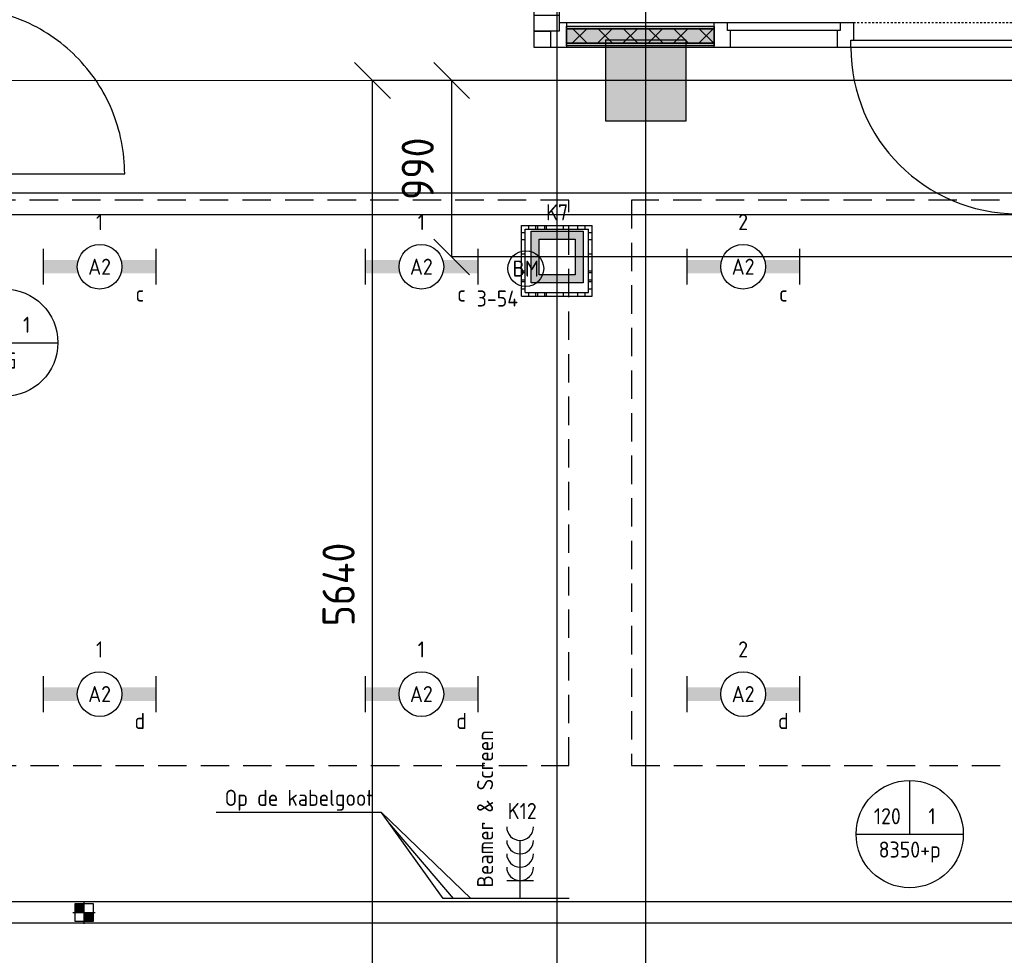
# Model space of a CAD drawing. Header units: millimetres. Extents: x -38031 to 110605, y -30229 to 92226.
# Tile 31 of 256: x 17106 to 22615, y 9408 to 14640. Entities that reach past the tile are written whole.
import ezdxf
from ezdxf.enums import TextEntityAlignment as Align

# ---------------------------------------------------------------- set-up
doc = ezdxf.new("R2010")
doc.units = ezdxf.units.MM
doc.header["$LTSCALE"] = 50
doc.set_wipeout_variables(frame=1)
doc.header["$PDMODE"] = 1
for name, pattern in [('HIDDEN2', [4.7625, 3.175, -1.5875]), ('STYLE_01', [0.41664, 0.20828, -0.20836]), ('STYLE_07', [1.875, 0.625, -0.20828, 0.625, -0.20836, 0.06943, -0.13893])]:
    doc.linetypes.add(name, pattern=pattern)
for name, color, linetype in [('AL$1A---_ALGEMEEN', 8, 'Continuous'), ('AL------_MAATVOERING', 2, 'Continuous'), ('AL------_SPARING', 2, 'Continuous'), ('AM$1A---_ARCERING', 8, 'Continuous'), ('BOUWKUNDIG', 8, 'Continuous'), ('EB6511--_ATTRIB', 2, 'Continuous'), ('EL6131--_KG', 3, 'Continuous'), ('EL6132--', 3, 'Continuous'), ('EL6222--', 3, 'Continuous'), ('EL6311--', 3, 'Continuous'), ('EL6322--', 3, 'Continuous'), ('EL6511--', 3, 'Continuous'), ('EM6131--', 1, 'Continuous'), ('LICHT_TEXT018', 1, 'Continuous'), ('versterkte strook', 7, 'Continuous'), ('Vloerdoos (2e)', 51, 'Continuous'), ('Vloerdoos (OUD)', 51, 'Continuous')]:
    doc.layers.add(name, color=color, linetype=linetype)
doc.layers.add('stramien', color=1, linetype='Continuous', lineweight=15)
doc.styles.add('BURO-018', font='iso.shx', dxfattribs={"height": 90})
doc.styles.get("Standard").update_dxf_attribs({"font": 'iso.shx'})
doc.dimstyles.new('STABICAD', dxfattribs={"dimscale": 100, "dimtxt": 1.8, "dimasz": 2, "dimexe": 0, "dimexo": 2.5, "dimgap": 1.5, "dimtad": 0, "dimdec": 0, "dimrnd": 10, "dimzin": 0, "dimdsep": 46, "dimtxsty": 'Standard', "dimblk1": 'OBLIQUE', "dimblk2": 'OBLIQUE', "dimsah": 1, "dimcen": -3, "dimadec": 0, "dimazin": 0, "dimtfac": 1, "dimtdec": 0, "dimtofl": 0, "dimtmove": 2, "dimatfit": 3, "dimfxl": 0, "dimtvp": 1.055556, "dimtolj": 1, "dimtzin": 0, "dimarcsym": 0})
pattern_1 = [(135, (0, 0), (70.7107, 70.7107), []), (45, (299.34, -299.34), (70.7107, -70.7107), [])]

# ---------------------------------------------------------------- blocks, each defined once
blk = doc.blocks.new('_Oblique')
at = {"color": 0, "linetype": 'ByBlock', "lineweight": -2}
blk.add_line((-0.5, -0.5), (0.5, 0.5), dxfattribs=at)
blk = doc.blocks.new('*D131')
at = {"layer": 'AL------_MAATVOERING', "color": 0, "lineweight": -2}
for p, q in [((26862.4, 14300), (19523.1, 14300)), ((19523.1, 13313.3), (19523.1, 14300)), ((26862.4, 13313.3), (19523.1, 13313.3))]:
    blk.add_line(p, q, dxfattribs=at)
at = {"layer": 'Defpoints', "color": 0}
for p in [(19523.1, 14300), (27112.4, 14300), (27112.4, 13313.3)]:
    blk.add_point(p, dxfattribs=at)
at = {"layer": 'AL------_MAATVOERING', "color": 0, "lineweight": -2, "xscale": 200, "yscale": 200, "zscale": 200}
for p, rotation in [((19523.1, 14300), 90), ((19523.1, 13313.3), 270)]:
    blk.add_blockref('_Oblique', p, dxfattribs=dict(at, rotation=rotation))
at = {"layer": 'AL------_MAATVOERING', "color": 0, "insert": (19333.1, 13806.6), "char_height": 180, "attachment_point": 5, "rotation": 90}
blk.add_mtext('\\A1;990', dxfattribs=at)
blk = doc.blocks.new('*D132')
at = {"layer": 'AL------_MAATVOERING', "color": 0, "lineweight": -2}
for p, q in [((26862.4, 14300), (19080.3, 14300)), ((19080.3, 8663.4), (19080.3, 14300)), ((26862.4, 8663.4), (19080.3, 8663.4))]:
    blk.add_line(p, q, dxfattribs=at)
at = {"layer": 'Defpoints', "color": 0}
for p in [(19080.3, 14300), (27112.4, 14300), (27112.4, 8663.4)]:
    blk.add_point(p, dxfattribs=at)
at = {"layer": 'AL------_MAATVOERING', "color": 0, "lineweight": -2, "xscale": 200, "yscale": 200, "zscale": 200}
for p, rotation in [((19080.3, 14300), 90), ((19080.3, 8663.4), 270)]:
    blk.add_blockref('_Oblique', p, dxfattribs=dict(at, rotation=rotation))
at = {"layer": 'AL------_MAATVOERING', "color": 0, "insert": (18890.3, 11481.7), "char_height": 180, "attachment_point": 5, "rotation": 90}
blk.add_mtext('\\A1;5640', dxfattribs=at)
blk = doc.blocks.new('*D136')
at = {"layer": 'AL------_MAATVOERING', "color": 0, "lineweight": -2}
for p, q in [((20112.4, 3697.9), (20112.4, 14911.6)), ((20112.4, 14911.6), (20610, 14911.6)), ((20610, 2963.4), (20610, 14911.6))]:
    blk.add_line(p, q, dxfattribs=at)
at = {"layer": 'Defpoints', "color": 0}
for p in [(20610, 14911.6), (20112.4, 3447.9), (20610, 2713.4)]:
    blk.add_point(p, dxfattribs=at)
at = {"layer": 'AL------_MAATVOERING', "color": 0, "lineweight": -2, "xscale": 200, "yscale": 200, "zscale": 200, "rotation": 180}
blk.add_blockref('_Oblique', (20112.4, 14911.6), dxfattribs=at)
at = {"layer": 'AL------_MAATVOERING', "color": 0, "lineweight": -2, "xscale": 200, "yscale": 200, "zscale": 200}
blk.add_blockref('_Oblique', (20610, 14911.6), dxfattribs=at)
at = {"layer": 'AL------_MAATVOERING', "color": 0, "insert": (20507.7, 15181), "char_height": 180, "attachment_point": 5}
blk.add_mtext('\\A1;500', dxfattribs=at)
blk = doc.blocks.new('1115B6630')
at = {"color": 0}
for p, q in [((-6.3, 2), (-6.3, -2)), ((6.3, 2), (6.3, -2))]:
    blk.add_line(p, q, dxfattribs=at)
at = {"color": 0, "linetype": 'Continuous'}
blk.add_circle((0, 0), 2.5, dxfattribs=at)
at = {"color": 0}
for points in [[(-2.5, 0.75), (-6.3, 0.75), (-2.5, -0.75), (-6.3, -0.75)], [(2.5, 0.75), (6.3, 0.75), (2.5, -0.75), (6.3, -0.75)]]:
    blk.add_solid(points, dxfattribs=at)
at = {"color": 0, "linetype": 'Continuous', "style": 'BURO-018'}
for tag, p in [('E_GKAST', (0, 8)), ('E_GROEP', (0, 5)), ('E_SGROEP', (4.5, 5)), ('E_ARMCODE', (0, 0)), ('E_SLET', (4.5, -3))]:
    blk.add_attdef(tag, text='', height=1.8, dxfattribs=at).set_placement(p, align=Align.MIDDLE)
blk = doc.blocks.new('E00103')
at = {"color": 0, "linetype": 'Continuous'}
for p, q in [((0, 6), (0, 12)), ((-6, 6), (6, 6))]:
    blk.add_line(p, q, dxfattribs=at)
blk.add_circle((0, 6), 6, dxfattribs=at)
at = {"color": 0, "linetype": 'Continuous', "style": 'BURO-018'}
for tag, p in [('E_TEXT1', (-2.5, 8)), ('E_TEXT3', (2.5, 8)), ('E_TEXT6', (0, 4))]:
    blk.add_attdef(tag, text='', height=1.8, dxfattribs=at).set_placement(p, align=Align.MIDDLE)
blk = doc.blocks.new('E00414')
at = {"color": 0, "linetype": 'Continuous'}
for p, q in [((-2.9, -2.9), (-2.9, 2.9)), ((-2.9, 2.9), (2.9, 2.9)), ((2.9, 2.9), (2.9, -2.9)), ((-2, 2), (2, 2)), ((-2, -2), (-2, 2)), ((2, 2), (2, -2)), ((2, -2), (-2, -2)), ((2.9, -2.9), (-2.9, -2.9))]:
    blk.add_line(p, q, dxfattribs=at)
at = {"color": 0}
for points in [[(-2.9, 2.9), (2.9, 2.9), (-2, 2), (2, 2)], [(-2, -2), (-2.9, -2.9), (-2, 2), (-2.9, 2.9)], [(2, 2), (2.9, 2.9), (2, -2), (2.9, -2.9)], [(2, -2), (2.9, -2.9), (-2, -2), (-2.9, -2.9)]]:
    blk.add_solid(points, dxfattribs=at)
at = {"color": 0, "linetype": 'Continuous', "style": 'BURO-018'}
for tag, p in [('E_GKAST', (0, 8)), ('E_GROEP', (0, 5)), ('E_SGROEP', (4.5, 5))]:
    blk.add_attdef(tag, text='', height=1.8, dxfattribs=at).set_placement(p, align=Align.MIDDLE)
at = {"color": 0, "linetype": 'Continuous', "style": 'BURO-018', "flags": 1}
for tag, p in [('E_VERMCODE', (13, 5)), ('E_MATCODE', (0, 0))]:
    blk.add_attdef(tag, text='', height=1.8, dxfattribs=at).set_placement(p, align=Align.MIDDLE)
blk = doc.blocks.new('Sparing 100x100')
at = {"color": 1, "linetype": 'Continuous'}
for p, q in [((0, -2.5), (0, 2.5)), ((-2.5, 0), (2.5, 0))]:
    blk.add_line(p, q, dxfattribs=at)
at = {"color": 0, "linetype": 'Continuous'}
for p, q in [((-2, 2), (2, 2)), ((-2, -2), (-2, 2)), ((2, 2), (2, -2)), ((2, -2), (-2, -2))]:
    blk.add_line(p, q, dxfattribs=at)
for points in [[(-2, 2), (0, 2), (-2, 0), (0, 0)], [(0, 0), (2, 0), (0, -2), (2, -2)]]:
    blk.add_solid(points, dxfattribs=at)
at = {"color": 0, "linetype": 'Continuous', "style": 'BURO-018'}
blk.add_attdef('AL_POSNR', text='', height=1.8, dxfattribs=at).set_placement((0, 3), align=Align.CENTER)
at = {"color": 0, "linetype": 'Continuous', "style": 'BURO-018', "flags": 1}
blk.add_attdef('AL_OMS', (0, 0), '', height=1.8, dxfattribs=at)
blk = doc.blocks.new('E-GK-GTC-783C')
at = {"color": 0, "linetype": 'Continuous'}
for p, q in [((-0.5, 60), (0.5, 60)), ((-0.5, -60), (0.5, -60))]:
    blk.add_line(p, q, dxfattribs=at)
blk = doc.blocks.new('VLOERDOOS (2e)')
at = {"layer": 'Vloerdoos (OUD)'}
for p, q in [((0, 395), (395, 395)), ((0, 395), (0, 0)), ((40, 375), (40, 395)), ((80, 375), (80, 395)), ((90, 375), (90, 395)), ((130, 375), (130, 395)), ((140, 375), (140, 395)), ((235, 375), (235, 395)), ((315, 375), (315, 395)), ((355, 375), (355, 395)), ((395, 395), (395, 0)), ((0, 355), (20, 355)), ((20, 375), (20, 20)), ((20, 375), (375, 375)), ((375, 375), (375, 20)), ((375, 355), (395, 355)), ((0, 315), (20, 315)), ((0, 305), (20, 305)), ((375, 315), (395, 315)), ((375, 305), (395, 305)), ((0, 265), (20, 265)), ((0, 255), (20, 255)), ((375, 265), (395, 265)), ((375, 255), (395, 255)), ((0, 160), (20, 160)), ((375, 160), (395, 160)), ((0, 80), (20, 80)), ((375, 80), (395, 80)), ((0, 40), (20, 40)), ((0, 0), (395, 0)), ((20, 20), (375, 20)), ((40, 0), (40, 20)), ((80, 0), (80, 20)), ((90, 0), (90, 20)), ((130, 0), (130, 20)), ((140, 0), (140, 20)), ((235, 0), (235, 20)), ((315, 0), (315, 20)), ((355, 0), (355, 20)), ((375, 40), (395, 40))]:
    blk.add_line(p, q, dxfattribs=at)
blk = doc.blocks.new('E00123')
at = {"color": 0, "linetype": 'Continuous'}
blk.add_circle((0, 0), 2, dxfattribs=at)
at = {"color": 0, "linetype": 'Continuous', "style": 'BURO-018'}
for tag, p in [('E_TEXT1', (0, 4.5)), ('E_TEXT2', (0, 0))]:
    blk.add_attdef(tag, text='', height=1.8, dxfattribs=at).set_placement(p, align=Align.MIDDLE)
at = {"color": 0, "linetype": 'Continuous', "style": 'BURO-018', "flags": 1}
blk.add_attdef('E_MATCODE', (0, 0), '', height=1.8, dxfattribs=at)
blk = doc.blocks.new('Group-32')
at = {"layer": 'AM$1A---_ARCERING', "linetype": 'Continuous', "lineweight": 0}
for points in [[(187, 119), (1013.5, 119), (1013.5, 104), (187, 104)], [(187, 104), (1013.5, 104), (1013.5, 23), (187, 23)], [(187, 23), (1013.5, 23), (1013.5, 8), (187, 8)]]:
    blk.add_hatch(color=256, dxfattribs=at).paths.add_polyline_path(points)
at = {"layer": 'AM$1A---_ARCERING', "linetype": 'Continuous', "lineweight": 5}
h = blk.add_hatch(dxfattribs=at)
h.set_pattern_fill('ISOLATIE', color=256, style=0, pattern_type=2)
h.set_pattern_definition(pattern_1)
h.paths.add_polyline_path([(187, 104), (1013.5, 104), (1013.5, 23), (187, 23)])
at = {"layer": 'AL$1A---_ALGEMEEN', "color": 0}
for points in [[(187, 119), (1013.5, 119), (1013.5, 104), (187, 104)], [(187, 104), (1013.5, 104), (1013.5, 23), (187, 23)], [(187, 23), (1013.5, 23), (1013.5, 8), (187, 8)]]:
    blk.add_lwpolyline(points, close=True, dxfattribs=at)
blk = doc.blocks.new('Group-33')
at = {"layer": 'AM$1A---_ARCERING', "linetype": 'Continuous', "lineweight": 0}
for points in [[(3473.5, 119), (4073.5, 119), (4073.5, 104), (3473.5, 104)], [(3473.5, 104), (4073.5, 104), (4073.5, 23), (3473.5, 23)], [(3473.5, 23), (4073.5, 23), (4073.5, 8), (3473.5, 8)]]:
    blk.add_hatch(color=256, dxfattribs=at).paths.add_polyline_path(points)
at = {"layer": 'AM$1A---_ARCERING', "linetype": 'Continuous', "lineweight": 5}
h = blk.add_hatch(dxfattribs=at)
h.set_pattern_fill('ISOLATIE', color=256, style=0, pattern_type=2)
h.set_pattern_definition(pattern_1)
h.paths.add_polyline_path([(3473.5, 104), (4073.5, 104), (4073.5, 23), (3473.5, 23)])
at = {"layer": 'AL$1A---_ALGEMEEN', "color": 0}
for points in [[(3473.5, 119), (4073.5, 119), (4073.5, 104), (3473.5, 104)], [(3473.5, 104), (4073.5, 104), (4073.5, 23), (3473.5, 23)], [(3473.5, 23), (4073.5, 23), (4073.5, 8), (3473.5, 8)]]:
    blk.add_lwpolyline(points, close=True, dxfattribs=at)
blk = doc.blocks.new('Group-34')
at = {"layer": 'AM$1A---_ARCERING', "linetype": 'Continuous', "lineweight": 0}
for points in [[(6533.5, 119), (7367, 119), (7367, 104), (6533.5, 104)], [(6533.5, 104), (7367, 104), (7367, 23), (6533.5, 23)], [(6533.5, 23), (7367, 23), (7367, 8), (6533.5, 8)]]:
    blk.add_hatch(color=256, dxfattribs=at).paths.add_polyline_path(points)
at = {"layer": 'AM$1A---_ARCERING', "linetype": 'Continuous', "lineweight": 5}
h = blk.add_hatch(dxfattribs=at)
h.set_pattern_fill('ISOLATIE', color=256, style=0, pattern_type=2)
h.set_pattern_definition(pattern_1)
h.paths.add_polyline_path([(6533.5, 104), (7367, 104), (7367, 23), (6533.5, 23)])
at = {"layer": 'AL$1A---_ALGEMEEN', "color": 0}
for points in [[(6533.5, 119), (7367, 119), (7367, 104), (6533.5, 104)], [(6533.5, 104), (7367, 104), (7367, 23), (6533.5, 23)], [(6533.5, 23), (7367, 23), (7367, 8), (6533.5, 8)]]:
    blk.add_lwpolyline(points, close=True, dxfattribs=at)
blk = doc.blocks.new('32x_hout-mk 838-p')
at = {"layer": 'AL$1A---_ALGEMEEN', "color": 0}
for points in [[(97, 139), (1703.5, 139), (1703.5, 0), (97, 0)], [(2783.5, 139), (5453.5, 139), (5453.5, 0), (2783.5, 0)], [(6533.5, 139), (7457, 139), (7457, 0), (6533.5, 0)]]:
    blk.add_lwpolyline(points, close=True, dxfattribs=at)
at = {"color": 0}
for points in [[(97, 139), (187, 139), (187, 0), (97, 0)], [(1013.5, 139), (1103.5, 139), (1103.5, 0), (1013.5, 0)], [(1703.5, 139), (1793.5, 139), (1793.5, 0), (1703.5, 0)], [(2693.5, 139), (2783.5, 139), (2783.5, 0), (2693.5, 0)], [(3383.5, 139), (3473.5, 139), (3473.5, 0), (3383.5, 0)], [(4073.5, 139), (4163.5, 139), (4163.5, 0), (4073.5, 0)], [(4763.5, 139), (4853.5, 139), (4853.5, 0), (4763.5, 0)], [(5453.5, 139), (5543.5, 139), (5543.5, 0), (5453.5, 0)], [(6443.5, 139), (6533.5, 139), (6533.5, 0), (6443.5, 0)], [(7367, 139), (7457, 139), (7457, 0), (7367, 0)]]:
    blk.add_wipeout(points, dxfattribs=at).dxf.layer = 'AL$1A---_ALGEMEEN'
at = {"layer": 'AL$1A---_ALGEMEEN', "color": 0, "linetype": 'STYLE_01'}
for p, q in [((1793.5, 139), (2693.5, 139)), ((5543.5, 139), (6443.5, 139))]:
    blk.add_line(p, q, dxfattribs=at)
at = {"layer": 'AL$1A---_ALGEMEEN', "color": 0}
for points in [[(97, 139), (187, 139), (187, 0), (97, 0)], [(1013.5, 139), (1103.5, 139), (1103.5, 0), (1013.5, 0)], [(1703.5, 139), (1793.5, 139), (1793.5, 0), (1703.5, 0)], [(2693.5, 139), (2783.5, 139), (2783.5, 0), (2693.5, 0)], [(3383.5, 139), (3473.5, 139), (3473.5, 0), (3383.5, 0)], [(4073.5, 139), (4163.5, 139), (4163.5, 0), (4073.5, 0)], [(4763.5, 139), (4853.5, 139), (4853.5, 0), (4763.5, 0)], [(5453.5, 139), (5543.5, 139), (5543.5, 0), (5453.5, 0)], [(6443.5, 139), (6533.5, 139), (6533.5, 0), (6443.5, 0)], [(7367, 139), (7457, 139), (7457, 0), (7367, 0)]]:
    blk.add_lwpolyline(points, close=True, dxfattribs=at)
for name in ['Group-32', 'Group-33', 'Group-34']:
    blk.add_blockref(name, (0, 0), dxfattribs=at)
at = {"color": 0}
for points in [[(1088.5, 139), (1718.5, 139), (1718.5, 94), (1088.5, 94)], [(2768.5, 139), (3398.5, 139), (3398.5, 94), (2768.5, 94)], [(4148.5, 139), (4778.5, 139), (4778.5, 94), (4148.5, 94)], [(4838.5, 139), (5468.5, 139), (5468.5, 94), (4838.5, 94)], [(1778.5, 40), (2708.5, 40), (2708.5, 0), (1778.5, 0)], [(5528.5, 40), (6458.5, 40), (6458.5, 0), (5528.5, 0)]]:
    blk.add_wipeout(points, dxfattribs=at).dxf.layer = 'AL$1A---_ALGEMEEN'
at = {"layer": 'AL$1A---_ALGEMEEN', "color": 0}
for p, q in [((2708.5, 0), (2708.5, -945)), ((6458.5, 0), (6458.5, -929.7))]:
    blk.add_line(p, q, dxfattribs=at)
for points in [[(1088.5, 139), (1718.5, 139), (1718.5, 94), (1088.5, 94)], [(2768.5, 139), (3398.5, 139), (3398.5, 94), (2768.5, 94)], [(4148.5, 139), (4778.5, 139), (4778.5, 94), (4148.5, 94)], [(4838.5, 139), (5468.5, 139), (5468.5, 94), (4838.5, 94)], [(1778.5, 40), (2708.5, 40), (2708.5, 0), (1778.5, 0)], [(5528.5, 40), (6458.5, 40), (6458.5, 0), (5528.5, 0)]]:
    blk.add_lwpolyline(points, close=True, dxfattribs=at)
for centre in [(2708.5, 0), (6458.5, 0)]:
    blk.add_arc(centre, 930, 180, 270, dxfattribs=at)
blk = doc.blocks.new('32x_hout-mk 822-p')
at = {"layer": 'AL$1A---_ALGEMEEN', "color": 0}
blk.add_lwpolyline([(0, 8691), (139, 8691), (139, 50), (0, 50)], close=True, dxfattribs=at)
at = {"color": 0}
blk.add_wipeout([(0, 140), (139, 140), (139, 50), (0, 50)], dxfattribs=at).dxf.layer = 'AL$1A---_ALGEMEEN'
at = {"layer": 'AL$1A---_ALGEMEEN', "color": 0}
blk.add_lwpolyline([(0, 140), (139, 140), (139, 50), (0, 50)], close=True, dxfattribs=at)
blk = doc.blocks.new('32x_hout-mk 968a-p')
at = {"color": 0}
for points in [[(-20.7, -67), (-20.7, 0), (-110.7, 0), (-110.7, -67)], [(-110.7, -967), (-20.7, -967), (-20.7, -1034), (-110.7, -1034)]]:
    blk.add_wipeout(points, dxfattribs=at).dxf.layer = 'AL$1A---_ALGEMEEN'
at = {"layer": 'AL$1A---_ALGEMEEN', "color": 0}
blk.add_line((-110.7, -67), (-110.7, -967), dxfattribs=at)
for points in [[(-20.7, -67), (-20.7, 0), (-110.7, 0), (-110.7, -67)], [(909, -959.2), (908.2, -936.4), (906.8, -913.6), (904.8, -890.8), (902.3, -868.2), (899.2, -845.5), (895.6, -823), (891.4, -800.6), (886.7, -778.2), (881.4, -756), (875.6, -734), (869.2, -712), (862.4, -690.3), (854.9, -668.7), (847, -647.3), (838.5, -626.1), (829.5, -605.1), (820, -584.4), (810, -563.9), (799.5, -543.6), (788.5, -523.6), (777, -503.9), (765, -484.5), (752.6, -465.3), (739.6, -446.5), (726.3, -428), (712.5, -409.8), (698.2, -392), (683.5, -374.5), (668.4, -357.5), (652.8, -340.7), (636.9, -324.4), (620.6, -308.5), (603.8, -292.9), (586.7, -277.8), (569.3, -263.1), (551.5, -248.8), (533.3, -235), (514.8, -221.6), (496, -208.7), (476.8, -196.3), (457.4, -184.3), (437.7, -172.8), (417.7, -161.8), (397.4, -151.3), (376.9, -141.3), (356.2, -131.8), (335.2, -122.8), (314, -114.3), (292.6, -106.4), (271, -98.9), (249.3, -92), (227.3, -85.7), (205.3, -79.9), (183.1, -74.6), (160.7, -69.9), (138.3, -65.7), (115.8, -62.1), (93.1, -59), (70.4, -56.5), (47.7, -54.5), (24.9, -53.1), (2.1, -52.3), (-20.7, -52), (-20.7, -982), (909.3, -982)], [(-110.7, -967), (-20.7, -967), (-20.7, -1034), (-110.7, -1034)]]:
    blk.add_lwpolyline(points, close=True, dxfattribs=at)
at = {"color": 0}
blk.add_wipeout([(-60.7, -52), (-20.7, -52), (-20.7, -982), (-60.7, -982)], dxfattribs=at).dxf.layer = 'AL$1A---_ALGEMEEN'
at = {"layer": 'AL$1A---_ALGEMEEN', "color": 0}
blk.add_lwpolyline([(-60.7, -52), (-20.7, -52), (-20.7, -982), (-60.7, -982)], close=True, dxfattribs=at)
blk = doc.blocks.new('200254 W 211 30-06-2008')
at = {"layer": 'AL$1A---_ALGEMEEN', "xscale": 0.02, "yscale": 0.02, "zscale": 0.02}
for name, p in [('32x_hout-mk 968a-p', (19370.44, 3311.13)), ('32x_hout-mk 838-p', (19434.31, 3305.65))]:
    blk.add_blockref(name, p, dxfattribs=at)
at = {"layer": 'AM$1A---_ARCERING', "linetype": 'Continuous', "lineweight": 0}
blk.add_hatch(color=256, dxfattribs=at).paths.add_polyline_path([(19442.43, 3297.45), (19451.43, 3297.45), (19451.43, 3306.45), (19442.43, 3306.45)])
at = {"layer": 'AL$1A---_ALGEMEEN'}
for points in [[(19442.43, 3297.45), (19451.43, 3297.45), (19451.43, 3306.45), (19442.43, 3306.45)], [(19582.45, 3095.2), (19514.43, 3095.2), (19514.43, 3083.06), (19406.43, 3083.06), (19406.43, 3070.92), (19388.23, 3070.92), (19299.43, 3070.92), (19299.43, 3273.7), (19370.83, 3273.7), (19370.83, 3289.4), (19582.45, 3289.4)]]:
    blk.add_lwpolyline(points, close=True, dxfattribs=at)
at = {"layer": 'stramien', "linetype": 'STYLE_07', "ltscale": 50}
for p, q in [((19446.95, 2737.41), (19446.95, 3963.01)), ((18923.73, 3301.95), (21069.22, 3301.95))]:
    blk.add_line(p, q, dxfattribs=at)
at = {"layer": 'AL$1A---_ALGEMEEN', "xscale": 0.02, "yscale": 0.02, "zscale": 0.02}
blk.add_blockref('32x_hout-mk 822-p', (19434.45, 3306.45), dxfattribs=at)
blk.add_wipeout([(19434.45, 3307.45), (19436.25, 3307.45), (19436.25, 3305.65), (19434.45, 3305.65)]).dxf.layer = 'AL$1A---_ALGEMEEN'
at = {"layer": 'AL$1A---_ALGEMEEN'}
blk.add_lwpolyline([(19434.45, 3307.45), (19436.25, 3307.45), (19436.25, 3305.65), (19434.45, 3305.65)], close=True, dxfattribs=at)
blk = doc.blocks.new('111304L')
at = {"color": 0, "linetype": 'Continuous'}
for p, q in [((0, 1), (0, 7.5)), ((-1.5, 3), (1.5, 3))]:
    blk.add_line(p, q, dxfattribs=at)
for centre in [(0, 9), (0, 7.5), (0, 6), (0, 4.5)]:
    blk.add_arc(centre, 1.5, 180, 0, dxfattribs=at)
at = {"color": 0, "linetype": 'Continuous', "style": 'BURO-018'}
for tag, p in [('E_GKAST', (0, 14.5)), ('E_GROEP', (0, 11.5)), ('E_SGROEP', (4.5, 11.5)), ('E_SLET1', (3.5, 8.5))]:
    blk.add_attdef(tag, text='', height=1.8, dxfattribs=at).set_placement(p, align=Align.MIDDLE)
at = {"color": 0, "linetype": 'Continuous', "style": 'BURO-018', "flags": 1}
blk.add_attdef('E_MATCODE', text='', height=1.8, dxfattribs=at).set_placement((0, 0), align=Align.MIDDLE)
blk = doc.blocks.new('beamer-Screen-opgoot')
at = {"layer": 'EL6222--', "color": 1}
blk.add_lwpolyline([(430.6, 0), (0, 0), (-344.7, 480.3)], dxfattribs=at)
at = {"layer": 'EL6311--', "color": 1}
blk.add_lwpolyline([(-344.7, 480.3), (-1270.3, 480.3)], dxfattribs=at)
at = {"layer": 'EL6311--'}
ref = blk.add_blockref('111304L', (430.6, -50), dxfattribs=dict(at, xscale=50, yscale=50, zscale=50))
ref.add_attrib('E_GROEP', 'K12', dxfattribs={"layer": '0', "color": 1, "linetype": 'Continuous', "height": 90, "style": 'BURO-018'}).set_placement((442.1, 488.9), align=Align.MIDDLE)
at = {"layer": 'EL6132--', "color": 1}
blk.add_text('Beamer & Screen', height=90, rotation=90, dxfattribs=at).set_placement((279.7, 61.6))
blk.add_text('Op de kabelgoot', height=90, dxfattribs=at).set_placement((-1221.9, 517.7))

msp = doc.modelspace()

# ---------------------------------------------------------------- block references
at = {"layer": 'BOUWKUNDIG', "xscale": 50, "yscale": 50, "zscale": 50}
msp.add_blockref('200254 W 211 30-06-2008', (-951737.5, -150797.3), dxfattribs=at)

# ---------------------------------------------------------------- next in the draw order: linework, layer by layer
at = {"layer": 'EL6511--', "color": 1}
msp.add_lwpolyline([(20180.9, 9725.7), (19631, 9725.7), (19130.7, 10206.1)], dxfattribs=at)
at = {"layer": 'EL6511--'}
msp.add_lwpolyline([(20180.9, 9725.7), (19534, 9725.7), (19165.6, 10155.7)], dxfattribs=at)
at = {"layer": 'LICHT_TEXT018', "linetype": 'HIDDEN2'}
for points in [[(16928.5, 10468.4), (20178.5, 10468.4), (20178.5, 13630.8), (16928.5, 13630.8)], [(20528.5, 10468.4), (23778.5, 10468.4), (23778.5, 13630.8), (20528.5, 13630.8)]]:
    msp.add_lwpolyline(points, close=True, dxfattribs=at)
at = {"layer": 'versterkte strook'}
msp.add_line((-4775.7, 13550), (104346.1, 13550), dxfattribs=at)

# ---------------------------------------------------------------- next in the draw order: block references
at = {"layer": 'AL------_SPARING', "xscale": 25, "yscale": 25, "zscale": 25}
msp.add_blockref('Sparing 100x100', (17467, 9646.9), dxfattribs=at)
at = {"layer": 'EL6131--_KG', "xscale": 10777.21627588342}
msp.add_blockref('E-GK-GTC-783C', (22008.1, 9648.9), dxfattribs=at)
at = {"layer": 'EL6222--'}
ref = msp.add_blockref('E00414', (20113, 13313), dxfattribs=dict(at, xscale=50, yscale=50, zscale=50))
ref.add_attrib('E_GROEP', 'K7', dxfattribs={"layer": '0', "color": 1, "linetype": 'Continuous', "height": 90, "style": 'BURO-018'}).set_placement((20113, 13563), align=Align.MIDDLE)
at = {"layer": 'EL6311--'}
ref = msp.add_blockref('1115B6630', (17553.5, 13258.4), dxfattribs=dict(at, xscale=50, yscale=50, zscale=50))
ref.add_attrib('E_ARMCODE', 'A2', dxfattribs={"layer": '0', "color": 1, "linetype": 'Continuous', "height": 90, "style": 'BURO-018'}).set_placement((17553.5, 13258.4), align=Align.MIDDLE)
ref.add_attrib('E_SLET', 'c', dxfattribs={"layer": '0', "color": 1, "linetype": 'Continuous', "height": 90, "style": 'BURO-018'}).set_placement((17778.5, 13108.4), align=Align.MIDDLE)
ref.add_attrib('E_GROEP', '1', dxfattribs={"layer": '0', "color": 1, "linetype": 'Continuous', "height": 90, "style": 'BURO-018'}).set_placement((17553.5, 13508.4), align=Align.MIDDLE)
ref = msp.add_blockref('1115B6630', (19353.5, 13258.4), dxfattribs=dict(at, xscale=50, yscale=50, zscale=50))
ref.add_attrib('E_ARMCODE', 'A2', dxfattribs={"layer": '0', "color": 1, "linetype": 'Continuous', "height": 90, "style": 'BURO-018'}).set_placement((19353.5, 13258.4), align=Align.MIDDLE)
ref.add_attrib('E_SLET', 'c', dxfattribs={"layer": '0', "color": 1, "linetype": 'Continuous', "height": 90, "style": 'BURO-018'}).set_placement((19578.5, 13108.4), align=Align.MIDDLE)
ref.add_attrib('E_GROEP', '1', dxfattribs={"layer": '0', "color": 1, "linetype": 'Continuous', "height": 90, "style": 'BURO-018'}).set_placement((19353.5, 13508.4), align=Align.MIDDLE)
ref = msp.add_blockref('1115B6630', (21153.5, 13258.4), dxfattribs=dict(at, xscale=50, yscale=50, zscale=50))
ref.add_attrib('E_ARMCODE', 'A2', dxfattribs={"layer": '0', "color": 1, "linetype": 'Continuous', "height": 90, "style": 'BURO-018'}).set_placement((21153.5, 13258.4), align=Align.MIDDLE)
ref.add_attrib('E_SLET', 'c', dxfattribs={"layer": '0', "color": 1, "linetype": 'Continuous', "height": 90, "style": 'BURO-018'}).set_placement((21378.5, 13108.4), align=Align.MIDDLE)
ref.add_attrib('E_GROEP', '2', dxfattribs={"layer": '0', "color": 1, "linetype": 'Continuous', "height": 90, "style": 'BURO-018'}).set_placement((21153.5, 13508.4), align=Align.MIDDLE)
ref = msp.add_blockref('1115B6630', (17553.5, 10868.4), dxfattribs=dict(at, xscale=50, yscale=50, zscale=50))
ref.add_attrib('E_ARMCODE', 'A2', dxfattribs={"layer": '0', "color": 1, "linetype": 'Continuous', "height": 90, "style": 'BURO-018'}).set_placement((17553.5, 10868.4), align=Align.MIDDLE)
ref.add_attrib('E_SLET', 'd', dxfattribs={"layer": '0', "color": 1, "linetype": 'Continuous', "height": 90, "style": 'BURO-018'}).set_placement((17778.5, 10718.4), align=Align.MIDDLE)
ref.add_attrib('E_GROEP', '1', dxfattribs={"layer": '0', "color": 1, "linetype": 'Continuous', "height": 90, "style": 'BURO-018'}).set_placement((17553.5, 11118.4), align=Align.MIDDLE)
ref = msp.add_blockref('1115B6630', (19353.5, 10868.4), dxfattribs=dict(at, xscale=50, yscale=50, zscale=50))
ref.add_attrib('E_ARMCODE', 'A2', dxfattribs={"layer": '0', "color": 1, "linetype": 'Continuous', "height": 90, "style": 'BURO-018'}).set_placement((19353.5, 10868.4), align=Align.MIDDLE)
ref.add_attrib('E_SLET', 'd', dxfattribs={"layer": '0', "color": 1, "linetype": 'Continuous', "height": 90, "style": 'BURO-018'}).set_placement((19578.5, 10718.4), align=Align.MIDDLE)
ref.add_attrib('E_GROEP', '1', dxfattribs={"layer": '0', "color": 1, "linetype": 'Continuous', "height": 90, "style": 'BURO-018'}).set_placement((19353.5, 11118.4), align=Align.MIDDLE)
ref = msp.add_blockref('1115B6630', (21153.5, 10868.4), dxfattribs=dict(at, xscale=50, yscale=50, zscale=50))
ref.add_attrib('E_ARMCODE', 'A2', dxfattribs={"layer": '0', "color": 1, "linetype": 'Continuous', "height": 90, "style": 'BURO-018'}).set_placement((21153.5, 10868.4), align=Align.MIDDLE)
ref.add_attrib('E_SLET', 'd', dxfattribs={"layer": '0', "color": 1, "linetype": 'Continuous', "height": 90, "style": 'BURO-018'}).set_placement((21378.5, 10718.4), align=Align.MIDDLE)
ref.add_attrib('E_GROEP', '2', dxfattribs={"layer": '0', "color": 1, "linetype": 'Continuous', "height": 90, "style": 'BURO-018'}).set_placement((21153.5, 11118.4), align=Align.MIDDLE)
at = {"layer": 'EL6322--'}
msp.add_blockref('beamer-Screen-opgoot', (19475.4, 9725.7), dxfattribs=at)
at = {"layer": 'EL6511--'}
ref = msp.add_blockref('E00123', (19937.8, 13248.2), dxfattribs=dict(at, xscale=50, yscale=50, zscale=50))
ref.add_attrib('E_TEXT2', 'BM', dxfattribs={"layer": 'EB6511--_ATTRIB', "color": 1, "linetype": 'Continuous', "height": 90, "style": 'BURO-018'}).set_placement((19937.8, 13248.2), align=Align.MIDDLE)
ref.add_attrib('E_TEXT1', '3-54', dxfattribs={"layer": 'EB6511--_ATTRIB', "color": 1, "linetype": 'Continuous', "height": 90, "style": 'BURO-018'}).set_placement((19778.9, 13080.9), align=Align.MIDDLE)
at = {"layer": 'EM6131--'}
ref = msp.add_blockref('E00103', (17020.4, 12533.9), dxfattribs=dict(at, xscale=50, yscale=50, zscale=50))
ref.add_attrib('E_TEXT1', '200', dxfattribs={"layer": '0', "color": 1, "linetype": 'Continuous', "height": 90, "style": 'BURO-018'}).set_placement((16895.4, 12933.9), align=Align.MIDDLE)
ref.add_attrib('E_TEXT3', '1', dxfattribs={"layer": '0', "color": 1, "linetype": 'Continuous', "height": 90, "style": 'BURO-018'}).set_placement((17145.4, 12933.9), align=Align.MIDDLE)
ref.add_attrib('E_TEXT6', 'KG', dxfattribs={"layer": '0', "color": 1, "linetype": 'Continuous', "height": 90, "style": 'BURO-018'}).set_placement((17020.4, 12733.9), align=Align.MIDDLE)
ref = msp.add_blockref('E00103', (22085.3, 9785.6), dxfattribs=dict(at, xscale=50, yscale=50, zscale=50))
ref.add_attrib('E_TEXT1', '120', dxfattribs={"layer": '0', "color": 1, "linetype": 'Continuous', "height": 90, "style": 'BURO-018'}).set_placement((21960.3, 10185.6), align=Align.MIDDLE)
ref.add_attrib('E_TEXT3', '1', dxfattribs={"layer": '0', "color": 1, "linetype": 'Continuous', "height": 90, "style": 'BURO-018'}).set_placement((22210.3, 10185.6), align=Align.MIDDLE)
ref.add_attrib('E_TEXT6', '8350+p', dxfattribs={"layer": '0', "color": 1, "linetype": 'Continuous', "height": 90, "style": 'BURO-018'}).set_placement((22085.3, 9985.6), align=Align.MIDDLE)
at = {"layer": 'Vloerdoos (2e)', "rotation": 90}
msp.add_blockref('VLOERDOOS (2e)', (20309.3, 13093.6), dxfattribs=at)

# ---------------------------------------------------------------- next in the draw order: dimensions: what is measured, and where the dimension line sits
at = {"layer": 'AL------_MAATVOERING'}
dim = msp.add_linear_dim(base=(20610, 14911.6), p1=(20112.4, 3447.9), p2=(20610, 2713.4), dimstyle='STABICAD', dxfattribs=at)
dim.commit()
dim.dimension.update_dxf_attribs({"geometry": '*D136', "text_midpoint": (20507.7, 15181), "dimtype": 160})
for base, p1, picture, middle in [((19080.3, 14300), (27112.4, 8663.4), '*D132', (18890.3, 11481.7)), ((19523.1, 14300), (27112.4, 13313.3), '*D131', (19333.1, 13806.6))]:
    dim = msp.add_linear_dim(base=base, p1=p1, p2=(27112.4, 14300), angle=90, dimstyle='STABICAD', dxfattribs=at)
    dim.commit()
    dim.dimension.update_dxf_attribs({"geometry": picture, "text_midpoint": middle})

doc.saveas('drawing.dxf')
